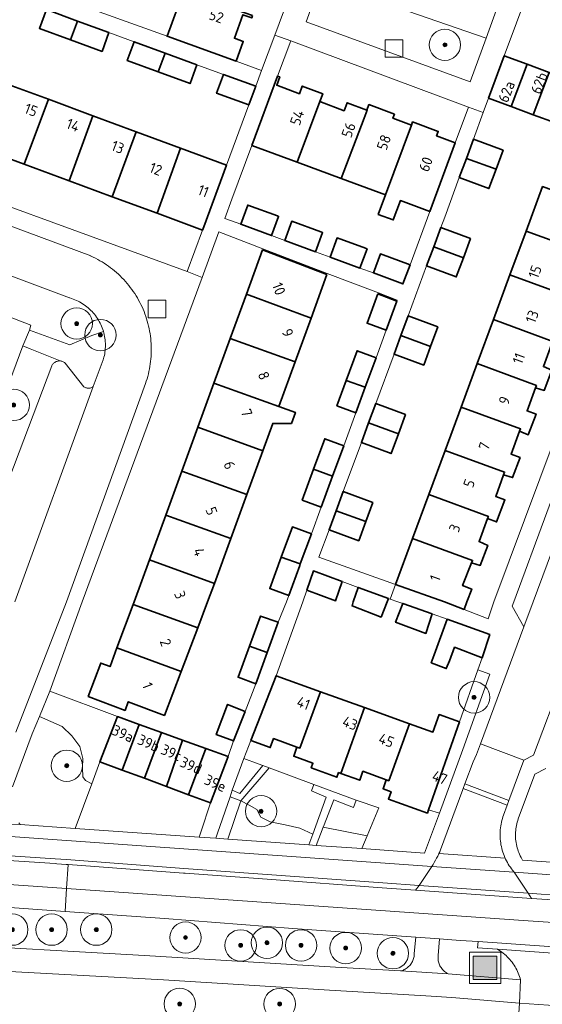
# Model space of a CAD drawing. Extents: x 154222 to 160093, y 456746 to 462495.
# Tile 138 of 254: x 158166 to 158233, y 460949 to 461074. Entities that reach past the tile are written whole.
import ezdxf
from ezdxf.enums import TextEntityAlignment as Align

# ---------------------------------------------------------------- set-up
doc = ezdxf.new("R2010")
doc.units = 0
doc.header["$LTSCALE"] = 0.75
doc.layers.get('0').update_dxf_attribs({"linetype": 'CONTINUOUS'})
for name, color, linetype, lineweight in [('B-XX-GR-BEPLANTING_CULTUUR_BODEMBEDEKKER-GV', 252, 'CONTINUOUS', 18), ('B-XX-GR-BEPLANTING_CULTUUR_HEESTERS-GV', 252, 'CONTINUOUS', 18), ('B-XX-GR-BOOM-S', 252, 'CONTINUOUS', 25), ('B-XX-GR-HAAG-GV', 252, 'CONTINUOUS', 13), ('B-XX-IE-MEUBILAIR_WEGMEUBILAIR-S', 252, 'CONTINUOUS', 25), ('B-XX-OG-BEBOUWING-GV', 6, 'CONTINUOUS', 35), ('B-XX-OG-BEBOUWING-T18', 1, 'CONTINUOUS', 18), ('B-XX-OG-TERREIN_CULTUURSCHEIDING-GV', 252, 'CONTINUOUS', 18), ('B-XX-OG-TERREIN_ERF-GV', 252, 'CONTINUOUS', 18), ('B-XX-RI-GWA_RIOOLPUT-S', 252, 'CONTINUOUS', 25), ('B-XX-VH-VERHARDING_ASFALT-GV', 252, 'CONTINUOUS', 18), ('B-XX-VH-VERHARDING_BETONSTRAATSTEEN-GV', 252, 'CONTINUOUS', 18), ('B-XX-VH-VERHARDING_TEGEL-GV', 252, 'CONTINUOUS', 18)]:
    doc.layers.add(name, color=color, linetype=linetype, lineweight=lineweight)
doc.styles.add('NLCS-ISO-M-T18', font='NLCS-ISO.ttf', dxfattribs={"height": 1.8})

# ---------------------------------------------------------------- blocks, each defined once
blk = doc.blocks.new('SIE-WEG_AFVALBAK-SO')
at = {"linetype": 'ByBlock', "lineweight": 18}
h = blk.add_hatch(color=0, dxfattribs=at)
h.dxf.hatch_style = 1
h.paths.add_polyline_path([(-1.5, -1.5), (1.5, -1.5), (1.5, 1.5), (-1.5, 1.5)])
at = {"color": 0, "linetype": 'ByBlock', "lineweight": 18}
for points in [[(-2, -2), (2, -2), (2, 2), (-2, 2)], [(-1.5, -1.5), (1.5, -1.5), (1.5, 1.5), (-1.5, 1.5)]]:
    blk.add_lwpolyline(points, close=True, dxfattribs=at)
blk = doc.blocks.new('SRI-PUT_INSPECTIEPUT_RIOOLPUT-SO')
at = {"color": 0, "linetype": 'ByBlock', "lineweight": 18}
blk.add_lwpolyline([(-1.125, -1.125), (1.125, -1.125), (1.125, 1.125), (-1.125, 1.125)], close=True, dxfattribs=at)
blk = doc.blocks.new('SGR-BOOM_01-SO')
at = {"linetype": 'ByBlock', "lineweight": 18}
h = blk.add_hatch(color=0, dxfattribs=at)
h.dxf.hatch_style = 1
edge = h.paths.add_edge_path()
edge.add_arc((0, 0), 0.25, 0, 360)
at = {"color": 0, "linetype": 'ByBlock', "lineweight": 18}
for radius in [2, 0.25]:
    blk.add_circle((0, 0), radius, dxfattribs=at)

msp = doc.modelspace()

# ---------------------------------------------------------------- linework, layer by layer
at = {"layer": 'B-XX-GR-BEPLANTING_CULTUUR_BODEMBEDEKKER-GV'}
msp.add_lwpolyline([(158194.353, 460974.622), (158193, 460975.118), (158191.365, 460970.508), (158191.169, 460969.845), (158192.698, 460969.737)], close=True, dxfattribs=at)
at = {"layer": 'B-XX-GR-BEPLANTING_CULTUUR_HEESTERS-GV'}
for points in [[(158214.694, 461091.53), (158209.751, 461093.547), (158202.67, 461073.999), (158223.606, 461066.34), (158225.62, 461071.91), (158209.491, 461077.513)], [(158167.501, 461032.285), (158166.579, 461032.662), (158158.75, 461011.66), (158157.922, 461009.438), (158158.605, 461008.556), (158161.134, 461005.293), (158161.091, 461005.747), (158161.182, 461006.194), (158170.237, 461030.12), (158170.251, 461030.147), (158170.298, 461030.228), (158170.352, 461030.305), (158170.412, 461030.377), (158170.479, 461030.444), (158170.55, 461030.504), (158170.627, 461030.558), (158170.708, 461030.606), (158170.792, 461030.646), (158170.88, 461030.68), (158170.97, 461030.705), (158171.063, 461030.723), (158171.156, 461030.733), (158171.25, 461030.735), (158171.306, 461030.731)], [(158226.117, 460990.803), (158224.581, 460991.347), (158222.233, 460984.692), (158218.287, 460973.464), (158219.672, 460973.072), (158222.659, 460981.181)], [(158178.617, 460985.375), (158169.994, 460988.627), (158168.666, 460985.372), (158171.585, 460984.128), (158172.814, 460982.927), (158173.811, 460981.536), (158174.206, 460980.021), (158174.167, 460978.815), (158174.193, 460977.696), (158174.53, 460977.202), (158175.34, 460976.801), (158176.385, 460979.613)], [(158196.577, 460979.333), (158194.735, 460980.012), (158193.248, 460975.97), (158194.25, 460975.573), (158197.155, 460979.12)], [(158195.426, 460974.088), (158194.353, 460974.622), (158192.698, 460969.737), (158203.019, 460969.006), (158203.528, 460970.395), (158201.869, 460971.124), (158200.014, 460971.582), (158198.091, 460971.927), (158196.924, 460972.523), (158196.405, 460973.526)], [(158210.448, 460970.142), (158204.872, 460971.288), (158203.969, 460968.938), (158209.768, 460968.527)]]:
    msp.add_lwpolyline(points, close=True, dxfattribs=at)
msp.add_lwpolyline([(158159.209, 461038.549), (158167.574, 461035.315), (158167.424, 461034.665), (158172.571, 461032.784), (158175.371, 461033.967), (158176.837, 461034.492), (158176.828, 461034.525), (158176.76, 461034.739), (158176.684, 461034.95), (158176.601, 461035.158), (158176.511, 461035.363), (158176.413, 461035.565), (158176.308, 461035.764), (158176.197, 461035.958), (158176.078, 461036.149), (158175.953, 461036.335), (158175.821, 461036.516), (158175.682, 461036.693), (158175.538, 461036.864), (158175.387, 461037.03), (158175.231, 461037.191), (158175.069, 461037.346), (158174.902, 461037.496), (158174.729, 461037.639), (158174.551, 461037.776), (158174.369, 461037.906), (158174.182, 461038.03), (158173.991, 461038.148), (158173.795, 461038.258), (158173.596, 461038.361), (158173.394, 461038.457), (158173.188, 461038.546), (158172.979, 461038.627), (158172.767, 461038.701), (158172.553, 461038.768), (158172.52, 461038.777), (158160.921, 461043.127)], dxfattribs=at)
at = {"layer": 'B-XX-GR-HAAG-GV'}
msp.add_lwpolyline([(158194.353, 460974.622), (158193, 460975.118), (158191.365, 460970.508), (158191.169, 460969.845), (158192.698, 460969.737)], close=True, dxfattribs=at)
at = {"layer": 'B-XX-OG-BEBOUWING-GV'}
for points in [[(158195.859, 461074.791), (158187.034, 461077.919), (158184.944, 461072.142), (158193.744, 461068.959), (158194.66, 461071.491), (158193.534, 461071.899), (158194.616, 461074.889), (158195.747, 461074.48)], [(158173.519, 461074.096), (158169.561, 461075.544), (158168.684, 461073.143), (158172.629, 461071.7)], [(158177.531, 461072.629), (158173.519, 461074.096), (158172.629, 461071.7), (158176.655, 461070.227)], [(158184.713, 461070), (158180.745, 461071.452), (158179.868, 461069.052), (158183.826, 461067.604)], [(158188.759, 461068.52), (158184.713, 461070), (158183.826, 461067.604), (158187.883, 461066.12)], [(158230.855, 461068.591), (158227.949, 461069.665), (158225.943, 461064.239), (158228.814, 461063.18)], [(158233.686, 461067.545), (158230.855, 461068.591), (158228.814, 461063.18), (158231.645, 461062.135)], [(158196.25, 461065.785), (158192.149, 461067.282), (158191.271, 461064.88), (158195.362, 461063.383)], [(158236.51, 461066.502), (158233.686, 461067.545), (158231.645, 461062.135), (158234.469, 461061.093)], [(158169.814, 461064.115), (158164.232, 461066.178), (158161.171, 461057.883), (158166.737, 461055.826)], [(158199.324, 461066.955), (158199.049, 461067.057), (158195.769, 461058.233), (158201.561, 461056.08), (158204.428, 461063.807), (158204.805, 461064.822), (158202.189, 461065.794), (158201.826, 461064.816), (158198.929, 461065.893)], [(158175.486, 461062.019), (158169.814, 461064.115), (158166.737, 461055.826), (158172.457, 461053.712)], [(158207.527, 461062.654), (158204.428, 461063.807), (158201.561, 461056.08), (158207.156, 461054), (158210.076, 461061.722), (158210.455, 461062.722), (158210.436, 461062.729), (158207.905, 461063.67)], [(158213.959, 461062.219), (158210.697, 461063.432), (158210.436, 461062.729), (158210.455, 461062.722), (158210.076, 461061.722), (158207.156, 461054), (158212.791, 461051.905), (158216.104, 461060.814), (158213.76, 461061.685)], [(158181.002, 461059.98), (158175.486, 461062.019), (158172.457, 461053.712), (158177.932, 461051.688)], [(158216.257, 461061.227), (158216.104, 461060.814), (158212.791, 461051.905), (158211.872, 461049.432), (158213.797, 461048.717), (158214.716, 461051.19), (158218.46, 461049.798), (158221.709, 461058.54), (158219.319, 461059.428), (158219.535, 461060.009)], [(158186.681, 461057.882), (158181.002, 461059.98), (158177.932, 461051.688), (158183.669, 461049.568)], [(158227.801, 461057.62), (158224.015, 461059.017), (158223.115, 461056.578), (158226.899, 461055.179)], [(158192.532, 461055.719), (158186.681, 461057.882), (158183.669, 461049.568), (158189.467, 461047.425), (158189.629, 461047.862)], [(158226.899, 461055.179), (158223.115, 461056.578), (158222.207, 461054.12), (158225.992, 461052.722)], [(158240.319, 461050.214), (158232.829, 461052.985), (158230.731, 461047.304), (158238.278, 461044.55), (158238.116, 461044.132), (158239.218, 461043.734), (158240.262, 461046.537), (158239.161, 461046.885), (158240.205, 461049.887)], [(158199.018, 461049.228), (158195.241, 461050.616), (158194.341, 461048.175), (158198.269, 461046.731), (158199.167, 461049.172)], [(158204.577, 461047.183), (158200.859, 461048.549), (158199.961, 461046.11), (158203.886, 461044.666), (158204.784, 461047.105)], [(158223.639, 461046.352), (158219.855, 461047.749), (158218.948, 461045.291), (158222.734, 461043.902)], [(158238.278, 461044.55), (158230.731, 461047.304), (158228.671, 461041.725), (158236.24, 461038.949), (158236.076, 461038.526), (158237.178, 461038.129), (158238.123, 461040.731), (158236.971, 461041.178), (158238.116, 461044.132)], [(158210.233, 461045.101), (158206.626, 461046.427), (158205.729, 461043.988), (158209.548, 461042.583), (158210.446, 461045.021)], [(158205.333, 461041.769), (158197.118, 461044.901), (158195.061, 461039.26), (158203.305, 461036.197)], [(158222.734, 461043.902), (158218.948, 461045.291), (158218.047, 461042.851), (158221.83, 461041.454)], [(158215.932, 461043), (158212.154, 461044.392), (158211.256, 461041.954), (158215.026, 461040.563)], [(158236.24, 461038.949), (158228.671, 461041.725), (158226.565, 461036.023), (158234.138, 461033.226), (158233.987, 461032.821), (158235.088, 461032.473), (158236.084, 461035.075), (158234.931, 461035.573), (158236.076, 461038.526)], [(158203.305, 461036.197), (158195.061, 461039.26), (158192.999, 461033.606), (158201.273, 461030.614)], [(158214.256, 461038.367), (158211.84, 461039.289), (158210.464, 461035.534), (158212.888, 461034.644)], [(158219.477, 461035.084), (158215.695, 461036.481), (158214.773, 461033.986), (158218.555, 461032.589)], [(158234.138, 461033.226), (158226.565, 461036.023), (158224.488, 461030.397), (158232.054, 461027.603), (158231.947, 461027.315), (158233.048, 461026.968), (158233.994, 461029.57), (158232.942, 461030.017), (158233.987, 461032.821)], [(158201.273, 461030.614), (158192.999, 461033.606), (158190.922, 461027.913), (158199.205, 461024.935)], [(158218.555, 461032.589), (158214.773, 461033.986), (158213.892, 461031.599), (158217.674, 461030.203)], [(158211.601, 461031.138), (158209.176, 461032.029), (158207.79, 461028.257), (158210.22, 461027.379)], [(158232.054, 461027.603), (158224.488, 461030.397), (158222.441, 461024.854), (158230.023, 461022.067), (158229.907, 461021.76), (158231.009, 461021.312), (158232.004, 461023.964), (158230.852, 461024.362), (158231.947, 461027.315)], [(158199.205, 461024.935), (158190.922, 461027.913), (158188.874, 461022.296), (158197.149, 461019.287), (158198.417, 461022.771), (158200.812, 461022.767), (158201.327, 461024.172)], [(158210.22, 461027.379), (158207.79, 461028.257), (158206.6, 461025.017), (158209.025, 461024.126)], [(158215.347, 461023.904), (158211.567, 461025.3), (158210.653, 461022.828), (158214.443, 461021.456)], [(158230.023, 461022.067), (158222.441, 461024.854), (158220.392, 461019.304), (158227.993, 461016.554), (158227.867, 461016.204), (158229.019, 461015.857), (158229.964, 461018.409), (158228.812, 461018.856), (158229.907, 461021.76)], [(158197.149, 461019.287), (158188.874, 461022.296), (158186.822, 461016.669), (158195.114, 461013.699)], [(158214.443, 461021.456), (158210.653, 461022.828), (158209.724, 461020.314), (158213.506, 461018.918)], [(158207.48, 461019.924), (158205.057, 461020.814), (158203.631, 461016.93), (158206.057, 461016.048)], [(158227.993, 461016.554), (158220.392, 461019.304), (158218.329, 461013.716), (158225.925, 461010.914), (158225.827, 461010.649), (158226.979, 461010.201), (158228.024, 461013.003), (158226.872, 461013.451), (158227.867, 461016.204)], [(158195.114, 461013.699), (158186.822, 461016.669), (158184.784, 461011.081), (158193.065, 461008.071)], [(158206.057, 461016.048), (158203.631, 461016.93), (158202.181, 461012.982), (158204.604, 461012.092)], [(158211.198, 461012.669), (158207.415, 461014.066), (158206.513, 461011.628), (158210.303, 461010.246)], [(158225.925, 461010.914), (158218.329, 461013.716), (158216.247, 461008.078), (158223.904, 461005.286), (158223.788, 461004.993), (158224.89, 461004.644), (158225.835, 461007.198), (158224.733, 461007.695), (158225.827, 461010.649)], [(158193.065, 461008.071), (158184.784, 461011.081), (158182.702, 461005.374), (158190.982, 461002.348)], [(158210.303, 461010.246), (158206.513, 461011.628), (158205.614, 461009.195), (158209.398, 461007.798)], [(158203.349, 461008.676), (158200.926, 461009.566), (158199.516, 461005.726), (158201.943, 461004.844)], [(158223.904, 461005.286), (158216.247, 461008.078), (158214.084, 461002.221), (158220.307, 461000), (158222.83, 460999.032), (158223.188, 461000), (158223.795, 461001.642), (158222.642, 461002.09), (158223.788, 461004.993)], [(158201.943, 461004.844), (158199.516, 461005.726), (158198.04, 461001.708), (158200.465, 461000.817), (158201.863, 461004.626)], [(158190.982, 461002.348), (158182.702, 461005.374), (158180.742, 460999.999), (158180.612, 460999.65), (158188.875, 460996.709), (158190.127, 460999.999)], [(158207.264, 461002.606), (158203.62, 461003.948), (158202.775, 461001.512), (158206.43, 461000.154)], [(158213.169, 461000.435), (158209.31, 461001.853), (158208.699, 460999.999), (158208.533, 460999.494), (158212.24, 460998.057), (158212.999, 461000)], [(158188.875, 460996.709), (158180.612, 460999.65), (158178.563, 460994.136), (158186.757, 460991.144)], [(158218.758, 460998.474), (158215.003, 460999.812), (158214.093, 460997.414), (158217.949, 460995.977)], [(158199.136, 460997.408), (158196.882, 460998.199), (158195.47, 460994.361), (158197.728, 460993.557)], [(158226.104, 460995.858), (158220.665, 460997.795), (158219.024, 460993.243), (158218.637, 460992.25), (158220.559, 460991.5), (158220.946, 460992.493), (158221.618, 460994.216), (158225.112, 460992.852)], [(158186.757, 460991.144), (158178.563, 460994.136), (158177.677, 460991.752), (158176.503, 460992.196), (158174.893, 460987.941), (158179.588, 460986.164), (158180.006, 460987.267), (158184.617, 460985.522)], [(158197.728, 460993.557), (158195.47, 460994.361), (158194.007, 460990.385), (158196.261, 460989.543)], [(158204.521, 460988.541), (158198.856, 460990.578), (158195.633, 460982.312), (158198.111, 460981.409), (158198.534, 460982.572), (158201.519, 460981.479), (158201.885, 460981.345)], [(158210.143, 460986.521), (158204.521, 460988.541), (158201.885, 460981.345), (158201.519, 460981.479), (158201.098, 460980.321), (158203.541, 460979.431), (158203.326, 460978.841), (158206.616, 460977.645), (158206.83, 460978.233), (158207.101, 460978.134)], [(158194.922, 460986.036), (158192.668, 460986.928), (158191.23, 460983.071), (158193.434, 460982.278)], [(158215.853, 460984.468), (158210.143, 460986.521), (158207.101, 460978.134), (158209.515, 460977.255), (158209.929, 460978.395), (158212.902, 460977.305), (158213.222, 460977.188)], [(158215.853, 460984.468), (158213.222, 460977.188), (158212.902, 460977.305), (158212.49, 460976.172), (158213.524, 460975.795), (158213.184, 460974.86), (158218.145, 460973.06), (158218.287, 460973.464), (158222.233, 460984.692), (158219.645, 460985.622), (158218.857, 460983.388)], [(158181.383, 460984.376), (158178.617, 460985.375), (158176.385, 460979.613), (158179.244, 460978.55)], [(158184.238, 460983.345), (158181.383, 460984.376), (158179.244, 460978.55), (158182.062, 460977.503)], [(158186.928, 460982.374), (158184.238, 460983.345), (158182.062, 460977.503), (158184.858, 460976.463)], [(158189.881, 460981.307), (158186.928, 460982.374), (158184.858, 460976.463), (158187.705, 460975.405)], [(158192.74, 460980.275), (158189.881, 460981.307), (158187.705, 460975.405), (158190.508, 460974.363)]]:
    msp.add_lwpolyline(points, close=True, dxfattribs=at)
at = {"layer": 'B-XX-OG-TERREIN_CULTUURSCHEIDING-GV'}
for points in [[(158213.124, 461098.978), (158211.971, 461099.676), (158209.751, 461093.547), (158214.694, 461091.53), (158209.491, 461077.513), (158225.62, 461071.91), (158230.321, 461084.908), (158223.701, 461091.097), (158221.696, 461092.794), (158219.49, 461094.439), (158215.981, 461096.983)], [(158203.655, 460976.722), (158197.952, 460978.825), (158194.353, 460974.622), (158195.426, 460974.088), (158196.405, 460973.526), (158196.924, 460972.523), (158198.091, 460971.927), (158200.014, 460971.582), (158201.869, 460971.124), (158203.528, 460970.395), (158205.258, 460975.114), (158203.354, 460975.907)], [(158208.713, 460973.776), (158206.209, 460974.767), (158204.982, 460971.574), (158204.872, 460971.288), (158210.448, 460970.142), (158211.949, 460973.737), (158209.064, 460974.727)], [(158222.346, 460956.813), (158219.696, 460957.026), (158219.517, 460954.892), (158219.505, 460954.757), (158219.501, 460954.622), (158219.505, 460954.487), (158219.517, 460954.352), (158219.536, 460954.219), (158219.564, 460954.086), (158219.6, 460953.956), (158219.643, 460953.828), (158219.694, 460953.703), (158219.752, 460953.58), (158219.817, 460953.462), (158219.889, 460953.348), (158219.967, 460953.238), (158220.052, 460953.132), (158220.143, 460953.032), (158220.24, 460952.938), (158220.342, 460952.85), (158220.45, 460952.767), (158220.562, 460952.692), (158220.678, 460952.623), (158220.798, 460952.561), (158220.816, 460952.552), (158230.034, 460951.792), (158229.971, 460952.012), (158229.9, 460952.229), (158229.822, 460952.444), (158229.736, 460952.656), (158229.643, 460952.865), (158229.542, 460953.071), (158229.435, 460953.273), (158229.32, 460953.471), (158229.199, 460953.665), (158229.071, 460953.854), (158228.936, 460954.039), (158228.795, 460954.219), (158228.648, 460954.394), (158228.495, 460954.564), (158228.335, 460954.729), (158228.171, 460954.887), (158228, 460955.04), (158227.825, 460955.187), (158227.644, 460955.328), (158227.459, 460955.462), (158227.269, 460955.589), (158227.102, 460955.694), (158224.555, 460955.873), (158224.611, 460956.671)], [(158184.512, 460951.779), (158154.599, 460953.412), (158153.912, 460943.464), (158155.87, 460943.35), (158155.838, 460942.859), (158159.93, 460942.683), (158170.259, 460942.057), (158181.4, 460941.573), (158190.621, 460941.193), (158206.11, 460941.015), (158216.217, 460941.308), (158227.449, 460941.874), (158229.405, 460941.697), (158229.886, 460948.818), (158221.264, 460949.528), (158217.937, 460949.756), (158205.682, 460950.461)]]:
    msp.add_lwpolyline(points, close=True, dxfattribs=at)
for points in [[(158166.049, 460971.834), (158166.171, 460971.654), (158166.199, 460971.615), (158173.227, 460971.117), (158175.34, 460976.801), (158174.53, 460977.202), (158174.193, 460977.696), (158174.167, 460978.815), (158174.206, 460980.021), (158173.811, 460981.536), (158172.814, 460982.927), (158171.585, 460984.128), (158168.666, 460985.372), (158167.767, 460983.168), (158165.251, 460976.412)], [(158233.252, 460978.756), (158231.861, 460978.009), (158229.741, 460972.344), (158229.67, 460972.135), (158229.606, 460971.923), (158229.55, 460971.709), (158229.502, 460971.493), (158229.462, 460971.275), (158229.429, 460971.057), (158229.405, 460970.837), (158229.388, 460970.616), (158229.38, 460970.395), (158229.379, 460970.174), (158229.387, 460969.953), (158229.402, 460969.732), (158229.426, 460969.512), (158229.457, 460969.293), (158229.496, 460969.076), (158229.543, 460968.86), (158229.598, 460968.645), (158229.661, 460968.433), (158229.731, 460968.223), (158229.809, 460968.016), (158229.894, 460967.812), (158229.987, 460967.611), (158230.086, 460967.414), (158230.193, 460967.22), (158230.277, 460967.079), (158263.86, 460964.666)], [(158154.955, 460956.425), (158182.091, 460954.882), (158206.412, 460953.423), (158214.696, 460952.922), (158214.827, 460952.956), (158214.956, 460952.997), (158215.082, 460953.046), (158215.205, 460953.103), (158215.324, 460953.166), (158215.44, 460953.237), (158215.551, 460953.314), (158215.657, 460953.397), (158215.758, 460953.487), (158215.854, 460953.583), (158215.944, 460953.684), (158216.028, 460953.79), (158216.105, 460953.901), (158216.176, 460954.016), (158216.239, 460954.136), (158216.296, 460954.258), (158216.345, 460954.384), (158216.387, 460954.513), (158216.421, 460954.644), (158216.447, 460954.777), (158216.465, 460954.911), (158216.475, 460955.046), (158216.478, 460955.147), (158216.681, 460957.226), (158200.986, 460958.356), (158184.603, 460959.599), (158171.96, 460960.518), (158163.129, 460961.16)]]:
    msp.add_lwpolyline(points, dxfattribs=at)
at = {"layer": 'B-XX-OG-TERREIN_ERF-GV'}
for points in [[(158194.616, 461074.889), (158193.534, 461071.899), (158194.66, 461071.491), (158193.744, 461068.959), (158197.005, 461067.781), (158198.686, 461072.307), (158206.177, 461092.471)], [(158176.282, 461075.273), (158184.944, 461072.142), (158187.034, 461077.919)], [(158164.232, 461066.178), (158169.814, 461064.115), (158175.486, 461062.019), (158181.002, 461059.98), (158186.681, 461057.882), (158192.532, 461055.719), (158195.362, 461063.383), (158191.271, 461064.88), (158192.149, 461067.282), (158188.759, 461068.52), (158187.883, 461066.12), (158183.826, 461067.604), (158179.868, 461069.052), (158180.745, 461071.452), (158177.531, 461072.629), (158176.655, 461070.227), (158172.629, 461071.7), (158168.684, 461073.143), (158169.561, 461075.544)], [(158234.469, 461061.093), (158231.645, 461062.135), (158228.814, 461063.18), (158225.943, 461064.239), (158225.266, 461062.405), (158224.015, 461059.017), (158227.801, 461057.62), (158226.899, 461055.179), (158225.992, 461052.722), (158222.207, 461054.12), (158220.352, 461049.095), (158219.855, 461047.749), (158223.639, 461046.352), (158222.734, 461043.902), (158221.83, 461041.454), (158218.047, 461042.851), (158215.695, 461036.481), (158219.477, 461035.084), (158218.555, 461032.589), (158217.674, 461030.203), (158213.892, 461031.599), (158211.567, 461025.3), (158215.347, 461023.904), (158214.443, 461021.456), (158213.506, 461018.918), (158209.724, 461020.314), (158207.415, 461014.066), (158211.198, 461012.669), (158210.303, 461010.246), (158209.398, 461007.798), (158205.614, 461009.195), (158204.323, 461005.705), (158214.084, 461002.221), (158216.247, 461008.078), (158218.329, 461013.716), (158220.392, 461019.304), (158222.441, 461024.854), (158224.488, 461030.397), (158226.565, 461036.023), (158228.671, 461041.725), (158230.731, 461047.304), (158232.829, 461052.985)], [(158233.048, 461026.968), (158231.947, 461027.315), (158230.852, 461024.362), (158232.004, 461023.964), (158231.009, 461021.312), (158229.907, 461021.76), (158228.812, 461018.856), (158229.964, 461018.409), (158229.019, 461015.857), (158227.867, 461016.204), (158226.872, 461013.451), (158228.024, 461013.003), (158226.979, 461010.201), (158225.827, 461010.649), (158224.733, 461007.695), (158225.835, 461007.198), (158224.89, 461004.644), (158223.788, 461004.993), (158222.642, 461002.09), (158223.795, 461001.642), (158223.188, 461000), (158222.83, 460999.032), (158225.894, 460997.858), (158226.633, 461000), (158246.171, 461052.304)]]:
    msp.add_lwpolyline(points, dxfattribs=at)
for points in [[(158244.664, 461071.385), (158232.778, 461082.663), (158227.949, 461069.665), (158230.855, 461068.591), (158233.686, 461067.545), (158236.51, 461066.502), (158239.351, 461065.452), (158242.075, 461064.445), (158242.457, 461065.47)], [(158200.719, 461071.546), (158199.049, 461067.057), (158199.324, 461066.955), (158198.929, 461065.893), (158201.826, 461064.816), (158202.189, 461065.794), (158204.805, 461064.822), (158204.428, 461063.807), (158207.527, 461062.654), (158207.905, 461063.67), (158210.436, 461062.729), (158210.697, 461063.432), (158213.959, 461062.219), (158213.76, 461061.685), (158216.104, 461060.814), (158216.257, 461061.227), (158219.535, 461060.009), (158219.319, 461059.428), (158221.709, 461058.54), (158223.402, 461063.092)], [(158138.499, 461066.262), (158132.721, 461068.398), (158130.694, 461062.908), (158147.912, 461056.616), (158187.516, 461042.141), (158189.467, 461047.425), (158183.669, 461049.568), (158177.932, 461051.688), (158172.457, 461053.712), (158166.737, 461055.826), (158161.171, 461057.883), (158155.496, 461059.98), (158149.895, 461062.051), (158144.199, 461064.156)], [(158218.46, 461049.798), (158214.716, 461051.19), (158213.797, 461048.717), (158211.872, 461049.432), (158212.791, 461051.905), (158207.156, 461054), (158201.561, 461056.08), (158195.769, 461058.233), (158193.219, 461051.368), (158192.31, 461048.922), (158194.341, 461048.175), (158195.241, 461050.616), (158199.018, 461049.228), (158199.167, 461049.172), (158198.269, 461046.731), (158199.961, 461046.11), (158200.859, 461048.549), (158204.577, 461047.183), (158204.784, 461047.105), (158203.886, 461044.666), (158205.729, 461043.988), (158206.626, 461046.427), (158210.233, 461045.101), (158210.446, 461045.021), (158209.548, 461042.583), (158211.256, 461041.954), (158212.154, 461044.392), (158215.932, 461043)], [(158197.172, 461045.042), (158191.551, 461047.184), (158189.411, 461041.385), (158174.143, 461000), (158169.994, 460988.627), (158178.617, 460985.375), (158181.383, 460984.376), (158184.238, 460983.345), (158186.928, 460982.374), (158189.881, 460981.307), (158192.74, 460980.275), (158193.434, 460982.278), (158191.23, 460983.071), (158192.668, 460986.928), (158194.922, 460986.036), (158196.261, 460989.543), (158194.007, 460990.385), (158195.47, 460994.361), (158196.882, 460998.199), (158199.136, 460997.408), (158200.166, 461000), (158200.465, 461000.817), (158198.04, 461001.708), (158199.516, 461005.726), (158200.926, 461009.566), (158203.349, 461008.676), (158204.604, 461012.092), (158202.181, 461012.982), (158203.631, 461016.93), (158205.057, 461020.814), (158207.48, 461019.924), (158209.025, 461024.126), (158206.6, 461025.017), (158207.79, 461028.257), (158209.176, 461032.029), (158211.601, 461031.138), (158212.888, 461034.644), (158210.464, 461035.534), (158211.84, 461039.289), (158214.256, 461038.367), (158214.308, 461038.508), (158211.891, 461039.429), (158205.387, 461041.91)], [(158195.061, 461039.26), (158197.118, 461044.901), (158205.333, 461041.769), (158203.305, 461036.197), (158201.273, 461030.614), (158199.205, 461024.935), (158201.327, 461024.172), (158200.812, 461022.767), (158198.417, 461022.771), (158197.149, 461019.287), (158195.114, 461013.699), (158193.065, 461008.071), (158190.982, 461002.348), (158190.127, 460999.999), (158188.875, 460996.709), (158186.757, 460991.144), (158184.617, 460985.522), (158180.006, 460987.267), (158179.588, 460986.164), (158174.893, 460987.941), (158176.503, 460992.196), (158177.677, 460991.752), (158178.563, 460994.136), (158180.612, 460999.65), (158180.742, 460999.999), (158182.702, 461005.374), (158184.784, 461011.081), (158186.822, 461016.669), (158188.874, 461022.296), (158190.922, 461027.913), (158192.999, 461033.606)], [(158209.31, 461001.853), (158207.264, 461002.606), (158206.43, 461000.154), (158202.775, 461001.512), (158202.251, 461000), (158198.856, 460990.578), (158204.521, 460988.541), (158210.143, 460986.521), (158215.853, 460984.468), (158218.857, 460983.388), (158219.645, 460985.622), (158222.233, 460984.692), (158224.581, 460991.347), (158225.112, 460992.852), (158221.618, 460994.216), (158220.946, 460992.493), (158220.559, 460991.5), (158218.637, 460992.25), (158219.024, 460993.243), (158220.665, 460997.795), (158218.758, 460998.474), (158217.949, 460995.977), (158214.093, 460997.414), (158215.003, 460999.812), (158214.356, 461000), (158213.394, 461000.352), (158213.169, 461000.435), (158212.999, 461000), (158212.24, 460998.057), (158208.533, 460999.494), (158208.699, 460999.999)], [(158219.672, 460973.072), (158218.287, 460973.464), (158218.145, 460973.06), (158213.184, 460974.86), (158213.524, 460975.795), (158212.49, 460976.172), (158212.902, 460977.305), (158209.929, 460978.395), (158209.515, 460977.255), (158207.101, 460978.134), (158206.83, 460978.233), (158206.616, 460977.645), (158203.326, 460978.841), (158203.541, 460979.431), (158201.098, 460980.321), (158201.519, 460981.479), (158198.534, 460982.572), (158198.111, 460981.409), (158195.633, 460982.312), (158194.735, 460980.012), (158196.577, 460979.333), (158197.155, 460979.12), (158197.952, 460978.825), (158203.655, 460976.722), (158209.064, 460974.727), (158211.949, 460973.737), (158210.448, 460970.142), (158209.768, 460968.527), (158217.788, 460967.959)], [(158179.244, 460978.55), (158176.385, 460979.613), (158175.34, 460976.801), (158173.227, 460971.117), (158189.048, 460969.996), (158189.26, 460970.631), (158190.508, 460974.363), (158187.705, 460975.405), (158184.858, 460976.463), (158182.062, 460977.503)]]:
    msp.add_lwpolyline(points, close=True, dxfattribs=at)
at = {"layer": 'B-XX-VH-VERHARDING_ASFALT-GV'}
for points in [[(158165.682, 460983.373), (158172.148, 461000), (158182.203, 461027.843), (158182.306, 461028.15), (158182.402, 461028.459), (158182.49, 461028.771), (158182.571, 461029.084), (158182.643, 461029.4), (158182.708, 461029.717), (158182.765, 461030.036), (158182.814, 461030.356), (158182.855, 461030.677), (158182.888, 461030.999), (158182.913, 461031.322), (158182.931, 461031.646), (158182.94, 461031.969), (158182.941, 461032.293), (158182.934, 461032.617), (158182.92, 461032.94), (158182.897, 461033.263), (158182.866, 461033.586), (158182.827, 461033.907), (158182.781, 461034.228), (158182.726, 461034.547), (158182.664, 461034.865), (158182.593, 461035.181), (158182.516, 461035.495), (158182.43, 461035.807), (158182.336, 461036.117), (158182.235, 461036.425), (158182.127, 461036.73), (158182.01, 461037.032), (158181.887, 461037.331), (158181.756, 461037.628), (158181.618, 461037.92), (158181.473, 461038.21), (158181.32, 461038.495), (158181.161, 461038.777), (158180.994, 461039.055), (158180.821, 461039.328), (158180.641, 461039.598), (158180.454, 461039.862), (158180.261, 461040.122), (158180.062, 461040.378), (158179.856, 461040.628), (158179.645, 461040.873), (158179.427, 461041.112), (158179.203, 461041.347), (158178.974, 461041.575), (158178.739, 461041.798), (158178.499, 461042.015), (158178.253, 461042.226), (158178.003, 461042.431), (158177.747, 461042.63), (158177.486, 461042.822), (158177.221, 461043.008), (158176.951, 461043.187), (158176.677, 461043.359), (158176.399, 461043.525), (158176.117, 461043.684), (158175.831, 461043.835), (158175.541, 461043.98), (158175.248, 461044.117), (158175.211, 461044.134), (158149.366, 461053.733)], [(158160.921, 461043.127), (158172.52, 461038.777), (158172.553, 461038.768), (158172.767, 461038.701), (158172.979, 461038.627), (158173.188, 461038.546), (158173.394, 461038.457), (158173.596, 461038.361), (158173.795, 461038.258), (158173.991, 461038.148), (158174.182, 461038.03), (158174.369, 461037.906), (158174.551, 461037.776), (158174.729, 461037.639), (158174.902, 461037.496), (158175.069, 461037.346), (158175.231, 461037.191), (158175.387, 461037.03), (158175.538, 461036.864), (158175.682, 461036.693), (158175.821, 461036.516), (158175.953, 461036.335), (158176.078, 461036.149), (158176.197, 461035.958), (158176.308, 461035.764), (158176.413, 461035.565), (158176.511, 461035.363), (158176.601, 461035.158), (158176.684, 461034.95), (158176.76, 461034.739), (158176.828, 461034.525), (158176.837, 461034.492), (158176.888, 461034.309), (158176.94, 461034.091), (158176.985, 461033.871), (158177.022, 461033.65), (158177.051, 461033.427), (158177.072, 461033.204), (158177.085, 461032.98), (158177.09, 461032.756), (158177.087, 461032.532), (158177.076, 461032.308), (158177.057, 461032.084), (158177.03, 461031.861), (158176.995, 461031.64), (158176.953, 461031.42), (158176.902, 461031.201), (158176.796, 461030.867), (158176.692, 461030.533), (158175.548, 461027.48), (158165.554, 461000)], [(158240.564, 461024.012), (158231.639, 461000), (158230.449, 460996.801), (158224.905, 460981.885), (158230.44, 460979.825), (158231.66, 460980.449), (158239.064, 461000)], [(158147.71, 460968.756), (158170.691, 460967.221), (158172.138, 460967.125), (158187.093, 460966.014), (158212.451, 460964.181), (158217.095, 460963.843), (158218.706, 460966.254), (158164.989, 460970.067)], [(158239.463, 460954.824), (158227.102, 460955.694), (158227.269, 460955.589), (158227.459, 460955.462), (158227.644, 460955.328), (158227.825, 460955.187), (158228, 460955.04), (158228.171, 460954.887), (158228.335, 460954.729), (158228.495, 460954.564), (158228.648, 460954.394), (158228.795, 460954.219), (158228.936, 460954.039), (158229.071, 460953.854), (158229.199, 460953.665), (158229.32, 460953.471), (158229.435, 460953.273), (158229.542, 460953.071), (158229.643, 460952.865), (158229.736, 460952.656), (158229.822, 460952.444), (158229.9, 460952.229), (158229.971, 460952.012), (158230.034, 460951.792), (158229.886, 460948.818), (158236.038, 460948.396)]]:
    msp.add_lwpolyline(points, dxfattribs=at)
for points in [[(158230.44, 460979.825), (158224.905, 460981.885), (158224.394, 460980.526), (158223.994, 460979.606), (158222.93, 460976.787), (158228.552, 460974.683)], [(158228.33, 460974.078), (158222.688, 460976.181), (158222.652, 460976.09), (158219.808, 460968.368), (158219.715, 460968.141), (158219.613, 460967.906), (158228.061, 460967.323), (158228.019, 460967.414), (158227.927, 460967.636), (158227.842, 460967.862), (158227.764, 460968.089), (158227.695, 460968.32), (158227.633, 460968.552), (158227.578, 460968.787), (158227.532, 460969.023), (158227.493, 460969.26), (158227.462, 460969.499), (158227.44, 460969.739), (158227.425, 460969.979), (158227.418, 460970.22), (158227.419, 460970.46), (158227.428, 460970.701), (158227.445, 460970.941), (158227.47, 460971.18), (158227.503, 460971.419), (158227.545, 460971.656), (158227.593, 460971.891), (158227.65, 460972.125), (158227.714, 460972.357), (158227.786, 460972.587), (158227.866, 460972.814)], [(158228.552, 460974.683), (158222.93, 460976.787), (158222.688, 460976.181), (158228.33, 460974.078)], [(158125.611, 460969.712), (158122.055, 460969.978), (158121.815, 460966.903), (158128.416, 460966.449), (158151.334, 460964.873), (158172.143, 460963.427), (158172.336, 460966.49), (158172.085, 460966.508), (158170.89, 460966.587), (158170.67, 460966.619), (158147.545, 460968.137), (158147.406, 460968.132), (158143.718, 460968.382), (158141.236, 460968.59), (158136.036, 460969.003)], [(158128.416, 460966.449), (158121.815, 460966.903), (158121.585, 460963.947), (158126.177, 460963.592), (158137.446, 460962.814), (158140.627, 460962.61), (158140.683, 460962.606), (158143.132, 460962.446), (158161.138, 460961.308), (158163.129, 460961.16), (158171.96, 460960.518), (158172.143, 460963.427), (158151.334, 460964.873)], [(158187.06, 460965.403), (158172.336, 460966.49), (158172.143, 460963.427), (158230.986, 460959.34), (158300.115, 460954.697), (158325.066, 460952.885), (158325.227, 460955.742), (158324.583, 460955.78), (158321.275, 460955.982), (158305.975, 460956.918), (158301.006, 460957.222), (158299.783, 460957.305), (158288.783, 460958.111), (158277.386, 460958.944), (158265.347, 460959.787), (158248.935, 460960.965), (158243.053, 460961.367), (158235.615, 460961.873), (158235.407, 460961.896), (158231.423, 460962.18), (158216.63, 460963.235), (158212.393, 460963.537), (158197.707, 460964.637), (158187.272, 460965.39)], [(158229.219, 460965.525), (158218.706, 460966.254), (158217.095, 460963.843), (158231.002, 460962.83)], [(158270.079, 460962.595), (158229.219, 460965.525), (158231.002, 460962.83), (158235.45, 460962.506), (158243.094, 460962.025), (158269.864, 460960.097), (158288.776, 460958.739), (158301.045, 460957.863), (158306.489, 460957.528), (158308.183, 460959.833), (158279.654, 460961.911)], [(158230.986, 460959.34), (158172.143, 460963.427), (158171.96, 460960.518), (158184.603, 460959.599), (158200.986, 460958.356), (158216.681, 460957.226), (158219.696, 460957.026), (158222.346, 460956.813), (158224.611, 460956.671), (158242.654, 460955.402), (158245.051, 460955.217), (158248.48, 460954.975), (158264.727, 460953.818), (158276.904, 460952.936), (158288.365, 460952.131), (158304.74, 460950.951), (158306.483, 460950.844), (158309.477, 460950.647), (158321.195, 460949.985), (158323.42, 460949.856), (158324.89, 460949.768), (158325.066, 460952.885), (158300.115, 460954.697)], [(158154.955, 460956.425), (158154.948, 460956.426), (158154.599, 460953.412), (158184.512, 460951.779), (158205.682, 460950.461), (158217.937, 460949.756), (158221.264, 460949.528), (158229.886, 460948.818), (158230.034, 460951.792), (158220.816, 460952.552), (158214.696, 460952.922), (158206.412, 460953.423), (158182.091, 460954.882)], [(158242.654, 460955.402), (158224.611, 460956.671), (158224.555, 460955.873), (158227.102, 460955.694), (158239.463, 460954.824), (158242.598, 460954.604), (158244.997, 460954.442), (158245.051, 460955.217)], [(158236.038, 460948.396), (158229.886, 460948.818), (158229.405, 460941.697), (158229.073, 460937.517), (158235.28, 460937.132), (158235.303, 460937.372)]]:
    msp.add_lwpolyline(points, close=True, dxfattribs=at)
at = {"layer": 'B-XX-VH-VERHARDING_BETONSTRAATSTEEN-GV'}
msp.add_lwpolyline([(158147.545, 460968.137), (158170.67, 460966.619), (158170.89, 460966.587), (158172.085, 460966.508), (158172.336, 460966.49), (158187.06, 460965.403), (158187.272, 460965.39), (158197.707, 460964.637), (158212.393, 460963.537), (158216.63, 460963.235), (158217.095, 460963.843), (158212.451, 460964.181), (158187.093, 460966.014), (158172.138, 460967.125), (158170.691, 460967.221), (158147.71, 460968.756)], dxfattribs=at)
for points in [[(158231.002, 460962.83), (158217.095, 460963.843), (158216.63, 460963.235), (158231.423, 460962.18)], [(158235.45, 460962.506), (158231.002, 460962.83), (158231.423, 460962.18), (158235.407, 460961.896), (158235.615, 460961.873), (158243.053, 460961.367), (158248.935, 460960.965), (158265.347, 460959.787), (158277.386, 460958.944), (158288.783, 460958.111), (158299.783, 460957.305), (158301.006, 460957.222), (158305.975, 460956.918), (158306.489, 460957.528), (158301.045, 460957.863), (158288.776, 460958.739), (158269.864, 460960.097), (158243.094, 460962.025)], [(158219.696, 460957.026), (158216.681, 460957.226), (158216.478, 460955.147), (158216.475, 460955.046), (158216.465, 460954.911), (158216.447, 460954.777), (158216.421, 460954.644), (158216.387, 460954.513), (158216.345, 460954.384), (158216.296, 460954.258), (158216.239, 460954.136), (158216.176, 460954.016), (158216.105, 460953.901), (158216.028, 460953.79), (158215.944, 460953.684), (158215.854, 460953.583), (158215.758, 460953.487), (158215.657, 460953.397), (158215.551, 460953.314), (158215.44, 460953.237), (158215.324, 460953.166), (158215.205, 460953.103), (158215.082, 460953.046), (158214.956, 460952.997), (158214.827, 460952.956), (158214.696, 460952.922), (158220.816, 460952.552), (158220.798, 460952.561), (158220.678, 460952.623), (158220.562, 460952.692), (158220.45, 460952.767), (158220.342, 460952.85), (158220.24, 460952.938), (158220.143, 460953.032), (158220.052, 460953.132), (158219.967, 460953.238), (158219.889, 460953.348), (158219.817, 460953.462), (158219.752, 460953.58), (158219.694, 460953.703), (158219.643, 460953.828), (158219.6, 460953.956), (158219.564, 460954.086), (158219.536, 460954.219), (158219.517, 460954.352), (158219.505, 460954.487), (158219.501, 460954.622), (158219.505, 460954.757), (158219.517, 460954.892)]]:
    msp.add_lwpolyline(points, close=True, dxfattribs=at)
at = {"layer": 'B-XX-VH-VERHARDING_TEGEL-GV'}
for points in [[(158209.751, 461093.547), (158211.971, 461099.676), (158213.124, 461098.978), (158215.981, 461096.983), (158219.49, 461094.439), (158221.696, 461092.794), (158223.701, 461091.097), (158230.321, 461084.908), (158225.62, 461071.91), (158223.606, 461066.34), (158202.67, 461073.999)], [(158200.719, 461071.546), (158198.686, 461072.307), (158197.005, 461067.781), (158196.25, 461065.785), (158195.362, 461063.383), (158192.532, 461055.719), (158189.629, 461047.862), (158189.467, 461047.425), (158187.516, 461042.141), (158189.411, 461041.385), (158191.551, 461047.184), (158197.172, 461045.042), (158205.387, 461041.91), (158211.891, 461039.429), (158214.308, 461038.508), (158214.256, 461038.367), (158212.888, 461034.644), (158211.601, 461031.138), (158210.22, 461027.379), (158209.025, 461024.126), (158207.48, 461019.924), (158206.057, 461016.048), (158204.604, 461012.092), (158203.349, 461008.676), (158201.943, 461004.844), (158201.863, 461004.626), (158200.465, 461000.817), (158200.166, 461000), (158199.136, 460997.408), (158197.728, 460993.557), (158196.261, 460989.543), (158194.922, 460986.036), (158193.434, 460982.278), (158192.74, 460980.275), (158190.508, 460974.363), (158189.26, 460970.631), (158189.048, 460969.996), (158191.169, 460969.845), (158191.365, 460970.508), (158193, 460975.118), (158193.248, 460975.97), (158194.735, 460980.012), (158195.633, 460982.312), (158198.856, 460990.578), (158202.251, 461000), (158202.775, 461001.512), (158203.62, 461003.948), (158207.264, 461002.606), (158209.31, 461001.853), (158213.169, 461000.435), (158213.394, 461000.352), (158214.084, 461002.221), (158204.323, 461005.705), (158205.614, 461009.195), (158206.513, 461011.628), (158207.415, 461014.066), (158209.724, 461020.314), (158210.653, 461022.828), (158211.567, 461025.3), (158213.892, 461031.599), (158214.773, 461033.986), (158215.695, 461036.481), (158218.047, 461042.851), (158218.948, 461045.291), (158219.855, 461047.749), (158220.352, 461049.095), (158222.207, 461054.12), (158223.115, 461056.578), (158224.015, 461059.017), (158225.266, 461062.405), (158223.402, 461063.092), (158221.709, 461058.54), (158218.46, 461049.798), (158215.932, 461043), (158215.026, 461040.563), (158211.256, 461041.954), (158209.548, 461042.583), (158205.729, 461043.988), (158203.886, 461044.666), (158199.961, 461046.11), (158198.269, 461046.731), (158194.341, 461048.175), (158192.31, 461048.922), (158193.219, 461051.368), (158195.769, 461058.233), (158199.049, 461067.057)], [(158157.005, 461039.395), (158148.841, 461042.379), (158145.458, 461033.419), (158144.612, 461031.017), (158139.989, 461018.632), (158158.75, 461011.66), (158166.579, 461032.662), (158167.424, 461034.665), (158167.574, 461035.315), (158159.209, 461038.549)], [(158172.571, 461032.784), (158167.424, 461034.665), (158166.579, 461032.662), (158167.501, 461032.285), (158171.306, 461030.731), (158171.343, 461030.729), (158171.436, 461030.715), (158171.527, 461030.693), (158171.616, 461030.663), (158171.703, 461030.626), (158171.785, 461030.582), (158171.864, 461030.531), (158171.938, 461030.473), (158174.347, 461027.427), (158174.425, 461027.381), (158174.507, 461027.342), (158174.593, 461027.31), (158174.68, 461027.286), (158174.77, 461027.27), (158174.86, 461027.261), (158174.951, 461027.261), (158175.042, 461027.268), (158175.131, 461027.284), (158175.219, 461027.307), (158175.305, 461027.338), (158175.387, 461027.376), (158175.466, 461027.422), (158175.54, 461027.474), (158175.548, 461027.48), (158176.692, 461030.533), (158176.796, 461030.867), (158176.902, 461031.201), (158176.953, 461031.42), (158176.995, 461031.64), (158177.03, 461031.861), (158177.057, 461032.084), (158177.076, 461032.308), (158177.087, 461032.532), (158177.09, 461032.756), (158177.085, 461032.98), (158177.072, 461033.204), (158177.051, 461033.427), (158177.022, 461033.65), (158176.985, 461033.871), (158176.94, 461034.091), (158176.888, 461034.309), (158176.837, 461034.492), (158175.371, 461033.967)], [(158231.639, 461000), (158240.564, 461024.012), (158237.564, 461022.805), (158229.171, 461000), (158228.94, 460999.447), (158230.449, 460996.801)], [(158197.952, 460978.825), (158197.155, 460979.12), (158194.25, 460975.573), (158193.248, 460975.97), (158193, 460975.118), (158194.353, 460974.622)], [(158209.064, 460974.727), (158203.655, 460976.722), (158203.354, 460975.907), (158205.258, 460975.114), (158203.528, 460970.395), (158203.019, 460969.006), (158203.969, 460968.938), (158204.872, 460971.288), (158204.982, 460971.574), (158206.209, 460974.767), (158208.713, 460973.776)], [(158228.061, 460967.323), (158219.613, 460967.906), (158219.592, 460967.86), (158219.462, 460967.583), (158219.325, 460967.31), (158219.181, 460967.04), (158219.029, 460966.774), (158218.871, 460966.512), (158218.706, 460966.254), (158229.219, 460965.525), (158229.166, 460965.586), (158229.012, 460965.771), (158228.865, 460965.961), (158228.724, 460966.156), (158228.589, 460966.356), (158228.461, 460966.56), (158228.34, 460966.768), (158228.226, 460966.979), (158228.119, 460967.195)]]:
    msp.add_lwpolyline(points, close=True, dxfattribs=at)
for points in [[(158206.177, 461092.471), (158198.686, 461072.307), (158200.719, 461071.546), (158223.402, 461063.092), (158225.266, 461062.405), (158225.943, 461064.239), (158227.949, 461069.665), (158232.778, 461082.663)], [(158169.561, 461075.544), (158173.519, 461074.096), (158177.531, 461072.629), (158180.745, 461071.452), (158184.713, 461070), (158188.759, 461068.52), (158192.149, 461067.282), (158196.25, 461065.785), (158197.005, 461067.781), (158193.744, 461068.959), (158184.944, 461072.142), (158176.282, 461075.273)], [(158165.251, 460976.412), (158167.767, 460983.168), (158168.666, 460985.372), (158169.994, 460988.627), (158174.143, 461000), (158189.411, 461041.385), (158187.516, 461042.141), (158147.912, 461056.616)], [(158149.366, 461053.733), (158175.211, 461044.134), (158175.248, 461044.117), (158175.541, 461043.98), (158175.831, 461043.835), (158176.117, 461043.684), (158176.399, 461043.525), (158176.677, 461043.359), (158176.951, 461043.187), (158177.221, 461043.008), (158177.486, 461042.822), (158177.747, 461042.63), (158178.003, 461042.431), (158178.253, 461042.226), (158178.499, 461042.015), (158178.739, 461041.798), (158178.974, 461041.575), (158179.203, 461041.347), (158179.427, 461041.112), (158179.645, 461040.873), (158179.856, 461040.628), (158180.062, 461040.378), (158180.261, 461040.122), (158180.454, 461039.862), (158180.641, 461039.598), (158180.821, 461039.328), (158180.994, 461039.055), (158181.161, 461038.777), (158181.32, 461038.495), (158181.473, 461038.21), (158181.618, 461037.92), (158181.756, 461037.628), (158181.887, 461037.331), (158182.01, 461037.032), (158182.127, 461036.73), (158182.235, 461036.425), (158182.336, 461036.117), (158182.43, 461035.807), (158182.516, 461035.495), (158182.593, 461035.181), (158182.664, 461034.865), (158182.726, 461034.547), (158182.781, 461034.228), (158182.827, 461033.907), (158182.866, 461033.586), (158182.897, 461033.263), (158182.92, 461032.94), (158182.934, 461032.617), (158182.941, 461032.293), (158182.94, 461031.969), (158182.931, 461031.646), (158182.913, 461031.322), (158182.888, 461030.999), (158182.855, 461030.677), (158182.814, 461030.356), (158182.765, 461030.036), (158182.708, 461029.717), (158182.643, 461029.4), (158182.571, 461029.084), (158182.49, 461028.771), (158182.402, 461028.459), (158182.306, 461028.15), (158182.203, 461027.843), (158172.148, 461000), (158165.682, 460983.373)], [(158246.171, 461052.304), (158226.633, 461000), (158225.894, 460997.858), (158222.83, 460999.032), (158220.307, 461000), (158214.084, 461002.221), (158213.394, 461000.352), (158214.356, 461000), (158215.003, 460999.812), (158218.758, 460998.474), (158220.665, 460997.795), (158226.104, 460995.858), (158225.112, 460992.852), (158224.581, 460991.347), (158226.117, 460990.803), (158222.659, 460981.181), (158219.672, 460973.072), (158217.788, 460967.959), (158209.768, 460968.527), (158203.969, 460968.938), (158203.019, 460969.006), (158192.698, 460969.737), (158191.169, 460969.845), (158189.048, 460969.996), (158173.227, 460971.117), (158166.199, 460971.615), (158163.933, 460971.712)], [(158165.554, 461000), (158175.548, 461027.48), (158175.54, 461027.474), (158175.466, 461027.422), (158175.387, 461027.376), (158175.305, 461027.338), (158175.219, 461027.307), (158175.131, 461027.284), (158175.042, 461027.268), (158174.951, 461027.261), (158174.86, 461027.261), (158174.77, 461027.27), (158174.68, 461027.286), (158174.593, 461027.31), (158174.507, 461027.342), (158174.425, 461027.381), (158174.347, 461027.427), (158171.938, 461030.473), (158171.864, 461030.531), (158171.785, 461030.582), (158171.703, 461030.626), (158171.616, 461030.663), (158171.527, 461030.693), (158171.436, 461030.715), (158171.343, 461030.729), (158171.306, 461030.731), (158171.25, 461030.735), (158171.156, 461030.733), (158171.063, 461030.723), (158170.97, 461030.705), (158170.88, 461030.68), (158170.792, 461030.646), (158170.708, 461030.606), (158170.627, 461030.558), (158170.55, 461030.504), (158170.479, 461030.444), (158170.412, 461030.377), (158170.352, 461030.305), (158170.298, 461030.228), (158170.251, 461030.147), (158170.237, 461030.12), (158161.182, 461006.194)], [(158164.989, 460970.067), (158218.706, 460966.254), (158218.871, 460966.512), (158219.029, 460966.774), (158219.181, 460967.04), (158219.325, 460967.31), (158219.462, 460967.583), (158219.592, 460967.86), (158219.613, 460967.906), (158219.715, 460968.141), (158219.808, 460968.368), (158222.652, 460976.09), (158222.688, 460976.181), (158222.93, 460976.787), (158223.994, 460979.606), (158224.394, 460980.526), (158224.905, 460981.885), (158230.449, 460996.801), (158228.94, 460999.447), (158229.171, 461000), (158237.564, 461022.805)], [(158239.064, 461000), (158231.66, 460980.449), (158230.44, 460979.825), (158228.552, 460974.683), (158228.33, 460974.078), (158227.866, 460972.814), (158227.786, 460972.587), (158227.714, 460972.357), (158227.65, 460972.125), (158227.593, 460971.891), (158227.545, 460971.656), (158227.503, 460971.419), (158227.47, 460971.18), (158227.445, 460970.941), (158227.428, 460970.701), (158227.419, 460970.46), (158227.418, 460970.22), (158227.425, 460969.979), (158227.44, 460969.739), (158227.462, 460969.499), (158227.493, 460969.26), (158227.532, 460969.023), (158227.578, 460968.787), (158227.633, 460968.552), (158227.695, 460968.32), (158227.764, 460968.089), (158227.842, 460967.862), (158227.927, 460967.636), (158228.019, 460967.414), (158228.061, 460967.323), (158228.119, 460967.195), (158228.226, 460966.979), (158228.34, 460966.768), (158228.461, 460966.56), (158228.589, 460966.356), (158228.724, 460966.156), (158228.865, 460965.961), (158229.012, 460965.771), (158229.166, 460965.586), (158229.219, 460965.525), (158270.079, 460962.595)], [(158263.86, 460964.666), (158230.277, 460967.079), (158230.193, 460967.22), (158230.086, 460967.414), (158229.987, 460967.611), (158229.894, 460967.812), (158229.809, 460968.016), (158229.731, 460968.223), (158229.661, 460968.433), (158229.598, 460968.645), (158229.543, 460968.86), (158229.496, 460969.076), (158229.457, 460969.293), (158229.426, 460969.512), (158229.402, 460969.732), (158229.387, 460969.953), (158229.379, 460970.174), (158229.38, 460970.395), (158229.388, 460970.616), (158229.405, 460970.837), (158229.429, 460971.057), (158229.462, 460971.275), (158229.502, 460971.493), (158229.55, 460971.709), (158229.606, 460971.923), (158229.67, 460972.135), (158229.741, 460972.344), (158231.861, 460978.009), (158233.252, 460978.756)], [(158163.933, 460971.712), (158166.199, 460971.615), (158166.171, 460971.654), (158166.049, 460971.834)]]:
    msp.add_lwpolyline(points, dxfattribs=at)

# ---------------------------------------------------------------- block references
at = {"layer": 'B-XX-GR-BOOM-S'}
for p in [(158220.377, 461071.057), (158173.426, 461035.506), (158176.448, 461034.04), (158165.392, 461025.128), (158224.103, 460987.828), (158172.166, 460979.103), (158196.943, 460973.305), (158165.21, 460958.196), (158170.231, 460958.196), (158175.922, 460958.196), (158187.304, 460957.191), (158194.334, 460956.187), (158197.682, 460956.522), (158202.034, 460956.187), (158207.725, 460955.852), (158213.751, 460955.183), (158186.564, 460948.73), (158199.31, 460948.704)]:
    msp.add_blockref('SGR-BOOM_01-SO', p, dxfattribs=at)
at = {"layer": 'B-XX-IE-MEUBILAIR_WEGMEUBILAIR-S'}
msp.add_blockref('SIE-WEG_AFVALBAK-SO', (158225.504, 460953.317), dxfattribs=at)
at = {"layer": 'B-XX-RI-GWA_RIOOLPUT-S'}
for p in [(158213.879, 461070.587), (158183.657, 461037.38)]:
    msp.add_blockref('SRI-PUT_INSPECTIEPUT_RIOOLPUT-SO', p, dxfattribs=at)

# ---------------------------------------------------------------- texts
at = {"layer": 'B-XX-OG-BEBOUWING-T18', "style": 'NLCS-ISO-M-T18'}
for s, rotation, p in [('52', 340.7, (158191.238, 461074.697)), ('62b', 69.1, (158232.404, 461066.185)), ('62a', 69.1, (158228.234, 461065.08)), ('15', 338.9, (158167.617, 461062.75)), ('54', 69.7, (158201.537, 461061.778)), ('14', 338.9, (158172.965, 461060.805)), ('56', 69.7, (158208.099, 461060.197)), ('13', 338.9, (158178.672, 461058.008)), ('58', 69.7, (158212.601, 461058.616)), ('12', 338.9, (158183.521, 461055.212)), ('60', 69.7, (158217.945, 461055.82)), ('11', 338.9, (158189.581, 461052.415)), ('15', 69.7, (158231.867, 461042.111)), ('10', 290.6, (158199.213, 461039.939)), ('13', 69.7, (158231.502, 461036.396)), ('9', 290.6, (158200.326, 461034.329)), ('11', 69.7, (158229.799, 461031.046)), ('8', 290.6, (158197.288, 461028.858)), ('9', 69.7, (158227.962, 461025.697)), ('7', 290.6, (158195.1, 461024.116)), ('7', 69.7, (158225.409, 461019.86)), ('6', 290.6, (158192.911, 461017.429)), ('5', 69.7, (158223.465, 461015.118)), ('5', 290.6, (158190.621, 461011.592)), ('3', 69.7, (158221.624, 461009.404)), ('4', 290.6, (158189.026, 461006.364)), ('1', 69.7, (158219.128, 461003.034)), ('3', 290.6, (158186.611, 461000.893)), ('2', 290.6, (158184.773, 460994.813)), ('1', 290.6, (158182.464, 460989.342)), ('41', 338.8, (158202.346, 460987.082)), ('43', 338.8, (158208.29, 460984.528)), ('39a', 336.2, (158179.326, 460983.202)), ('39b', 336.2, (158182.605, 460981.986)), ('45', 338.8, (158212.916, 460982.34)), ('39c', 336.2, (158185.506, 460980.77)), ('39d', 336.2, (158188.015, 460979.129)), ('47', 338.8, (158219.726, 460977.59)), ('39e', 336.2, (158191.114, 460976.879))]:
    msp.add_text(s, height=1.35, rotation=rotation, dxfattribs=at).set_placement(p, align=Align.MIDDLE_CENTER)

doc.saveas('drawing.dxf')
